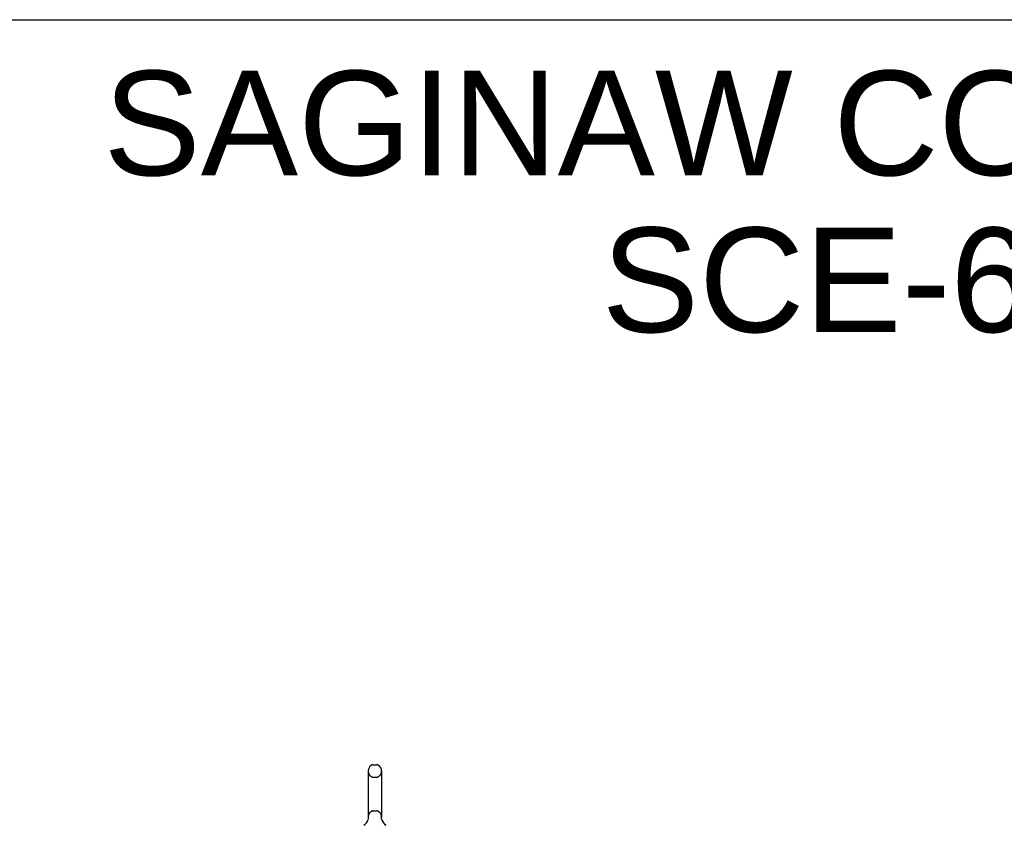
# Model space of a CAD drawing. Header units: inches. Extents: x 0 to 200, y 0 to 129.
# Tile 18 of 21: x 100 to 135, y 100 to 129. Entities that reach past the tile are written whole.
import ezdxf

# ---------------------------------------------------------------- set-up
doc = ezdxf.new("R2010")
doc.units = ezdxf.units.IN
doc.header["$LTSCALE"] = 11
doc.header["$MEASUREMENT"] = 0
doc.linetypes.add('HIDDEN', pattern=[0.2, 0.1, -0.1])
doc.layers.get('0').update_dxf_attribs({"linetype": 'CONTINUOUS'})
doc.layers.add('DEFAULT_2', color=8, linetype='HIDDEN')
doc.layers.add('DIMENSIONS', color=7, linetype='CONTINUOUS')
doc.styles.get("Standard").update_dxf_attribs({"font": 'arial.ttf'})

msp = doc.modelspace()

# ---------------------------------------------------------------- linework, layer by layer
at = {"color": 7, "linetype": 'Continuous'}
for p, q in [((0, 129.412), (200, 129.412)), ((112.734, 102.573), (112.861, 102.573)), ((112.556, 102.35), (112.556, 100.687)), ((113.039, 102.35), (113.039, 100.687)), ((112.559, 100.617), (112.559, 100.613)), ((113.036, 100.647), (113.036, 100.651))]:
    msp.add_line(p, q, dxfattribs=at)
for points in [[(112.559, 100.651), (112.559, 100.647), (112.56, 100.643), (112.56, 100.639), (112.56, 100.635), (112.56, 100.63), (112.56, 100.626), (112.56, 100.622), (112.559, 100.617)], [(113.036, 100.613), (113.036, 100.618), (113.035, 100.622), (113.035, 100.626), (113.035, 100.63), (113.035, 100.635), (113.035, 100.639), (113.035, 100.643), (113.036, 100.647)]]:
    msp.add_lwpolyline(points, dxfattribs=at)
for centre, radius, start, end in [((112.798, 102.35), 0.241, 123.1848, 180), ((112.734, 102.448), 0.125, 90, 123.1848), ((112.861, 102.448), 0.125, 56.8152, 90), ((112.798, 102.35), 0.241, 0, 56.8152), ((112.097, 100.794), 0.5, 306.7414, 337.1843), ((112.798, 100.687), 0.241, 180, 188.65), ((112.798, 100.687), 0.241, 351.35, 360), ((113.498, 100.794), 0.5, 202.8157, 233.2586)]:
    msp.add_arc(centre, radius, start, end, dxfattribs=at)
at = {"layer": 'DEFAULT_2', "color": 8, "linetype": 'HIDDEN'}
for p, q in [((112.734, 102.128), (112.861, 102.128)), ((112.734, 100.91), (112.861, 100.91)), ((112.559, 100.651), (112.559, 100.647)), ((112.559, 100.618), (112.559, 100.617)), ((112.56, 100.639), (112.56, 100.639)), ((112.56, 100.635), (112.56, 100.635)), ((112.56, 100.63), (112.56, 100.63)), ((112.56, 100.626), (112.56, 100.626)), ((112.56, 100.622), (112.56, 100.622)), ((113.035, 100.643), (113.035, 100.643)), ((113.035, 100.639), (113.035, 100.639)), ((113.035, 100.635), (113.035, 100.635)), ((113.035, 100.63), (113.035, 100.63)), ((113.035, 100.626), (113.035, 100.626)), ((113.035, 100.622), (113.035, 100.622)), ((113.036, 100.647), (113.036, 100.647)), ((113.036, 100.617), (113.036, 100.618))]:
    msp.add_line(p, q, dxfattribs=at)
for centre, radius, start, end in [((112.798, 102.35), 0.241, 180, 236.8152), ((112.798, 102.35), 0.241, 303.1848, 360), ((112.734, 102.253), 0.125, 236.8152, 270), ((112.861, 102.253), 0.125, 270, 303.1848), ((112.798, 100.687), 0.241, 123.1848, 180), ((112.734, 100.785), 0.125, 90, 123.1848), ((112.861, 100.785), 0.125, 56.8152, 90), ((112.798, 100.687), 0.241, 0, 56.8152)]:
    msp.add_arc(centre, radius, start, end, dxfattribs=at)

# ---------------------------------------------------------------- texts
at = {"layer": 'DIMENSIONS', "color": 2, "linetype": 'Continuous', "insert": (150.643, 127.571), "char_height": 3.76471, "width": 95.08332, "attachment_point": 2, "line_spacing_factor": 0.9}
msp.add_mtext('SAGINAW CONTROL & ENGINEERING\\PSCE-60EL4812SS6LPPL', dxfattribs=at)

doc.saveas('drawing.dxf')
